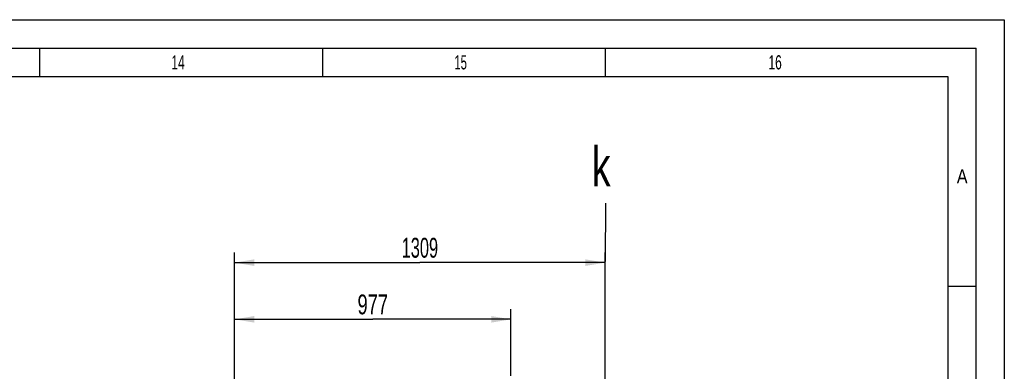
# Model space of a CAD drawing. Header units: millimetres. Extents: x 0 to 841, y 0 to 594.
# Tile 63 of 63: x 667 to 841, y 532 to 594. Entities that reach past the tile are written whole.
import ezdxf
from ezdxf.enums import TextEntityAlignment as Align

# ---------------------------------------------------------------- set-up
doc = ezdxf.new("R2010")
doc.units = ezdxf.units.MM
doc.header["$LTSCALE"] = 46.255
doc.layers.get('0').update_dxf_attribs({"linetype": 'CONTINUOUS'})
doc.styles.get("Standard").update_dxf_attribs({"font": 'txt', "width": 0.6})
doc.styles.add('TEXTSTYLE_2', font='txt')
doc.dimstyles.new('DIMSTYLE_3', dxfattribs={"dimtxt": 3.5, "dimasz": 3.5, "dimexe": 1.8, "dimexo": 0, "dimgap": 0.875, "dimtad": 1, "dimlfac": 20, "dimdsep": 46, "dimtxsty": 'Standard', "dimblk": '_FILLED', "dimblk1": '_FILLED', "dimblk2": '_FILLED', "dimcen": 0.09, "dimadec": 0, "dimazin": 0, "dimtp": 1.2, "dimtm": 1.2, "dimtfac": 1, "dimtofl": 0, "dimtmove": 0, "dimatfit": 3, "dimldrblk": '_FILLED', "dimfxl": 1, "dimtolj": 1, "dimarcsym": 0})
doc.dimstyles.new('DIMSTYLE_6', dxfattribs={"dimtxt": 3.5, "dimasz": 3.5, "dimexe": 1.8, "dimexo": 0, "dimgap": 0.875, "dimtad": 1, "dimdec": 0, "dimlfac": 20, "dimdsep": 46, "dimtxsty": 'Standard', "dimblk": '_FILLED', "dimblk1": '_FILLED', "dimblk2": '_FILLED', "dimcen": 0.09, "dimadec": 0, "dimazin": 0, "dimtp": 0.8, "dimtm": 0.8, "dimtfac": 1, "dimtdec": 0, "dimtofl": 0, "dimtmove": 0, "dimatfit": 3, "dimldrblk": '_FILLED', "dimfxl": 1, "dimtolj": 1, "dimarcsym": 0})

# ---------------------------------------------------------------- blocks, each defined once
blk = doc.blocks.new('_FILLED')
at = {"color": 0, "linetype": 'ByBlock'}
blk.add_solid([(0, 0), (-1, 0.167), (-1, -0.167)], dxfattribs=at)
blk = doc.blocks.new('*D5')
at = {"color": 2, "linetype": 'Continuous'}
for p, q in [((705, 453.4), (705, 552.94)), ((770.45, 453.4), (770.45, 552.94)), ((705, 551.14), (737.73, 551.14)), ((770.45, 551.14), (737.73, 551.14))]:
    blk.add_line(p, q, dxfattribs=at)
at = {"color": 2, "linetype": 'Continuous', "xscale": 3.5, "yscale": 3.5, "zscale": 3.5, "rotation": 180}
blk.add_blockref('_FILLED', (705, 551.14), dxfattribs=at)
at = {"color": 2, "linetype": 'Continuous', "xscale": 3.5, "yscale": 3.5, "zscale": 3.5}
blk.add_blockref('_FILLED', (770.45, 551.14), dxfattribs=at)
at = {"color": 2, "linetype": 'Continuous', "width": 0.619048}
blk.add_text('1309', height=3.5, dxfattribs=at).set_placement((737.73, 552.02), align=Align.CENTER)
blk = doc.blocks.new('*D18')
at = {"color": 2, "linetype": 'Continuous'}
for p, q in [((705, 453.4), (705, 542.94)), ((753.83, 531.15), (753.83, 542.94)), ((705, 541.14), (729.41, 541.14)), ((753.83, 541.14), (729.41, 541.14))]:
    blk.add_line(p, q, dxfattribs=at)
at = {"color": 2, "linetype": 'Continuous', "xscale": 3.5, "yscale": 3.5, "zscale": 3.5, "rotation": 180}
blk.add_blockref('_FILLED', (705, 541.14), dxfattribs=at)
at = {"color": 2, "linetype": 'Continuous', "xscale": 3.5, "yscale": 3.5, "zscale": 3.5}
blk.add_blockref('_FILLED', (753.83, 541.14), dxfattribs=at)
at = {"color": 2, "linetype": 'Continuous', "width": 0.690476}
blk.add_text('977', height=3.5, dxfattribs=at).set_placement((729.41, 542.02), align=Align.CENTER)

msp = doc.modelspace()

# ---------------------------------------------------------------- linework, layer by layer
at = {"color": 5, "linetype": 'Continuous'}
for p, q in [((0, 594), (841, 594)), ((841, 594), (841, 0)), ((670.5, 589), (670.5, 584)), ((720.5, 589), (720.5, 584)), ((770.5, 589), (770.5, 584)), ((10, 584), (831, 584)), ((831, 584), (831, 10)), ((831, 547), (836, 547))]:
    msp.add_line(p, q, dxfattribs=at)
at = {"color": 6, "linetype": 'Continuous'}
for p in [(5, 589), (836, 5)]:
    msp.add_line(p, (836, 589), dxfattribs=at)
at = {"color": 7, "linetype": 'Continuous'}
msp.add_line((770.51888, 561.6151), (770.46149, 551.36583), dxfattribs=at)

# ---------------------------------------------------------------- texts
at = {"color": 5, "linetype": 'Continuous', "style": 'TEXTSTYLE_2'}
for s, width, p in [('14', 0.630952, (693.833, 585.231)), ('15', 0.595238, (743.833, 585.231)), ('16', 0.630952, (799.333, 585.231)), ('A', 0.857143, (832.60156, 565.113))]:
    msp.add_text(s, height=2.50001, dxfattribs=dict(at, width=width)).set_placement(p)
at = {"color": 2, "linetype": 'Continuous', "width": 0.714286}
msp.add_text('k', height=7, dxfattribs=at).set_placement((768.09732, 564.59864))

# ---------------------------------------------------------------- dimensions: what is measured, and where the dimension line sits
at = {"color": 2, "linetype": 'Continuous'}
for base, p2, dimstyle, picture, middle in [((770.45, 551.1421), (770.45, 453.4), 'DIMSTYLE_3', '*D5', (737.39166, 551.1421)), ((753.825, 541.142102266), (753.825, 531.15), 'DIMSTYLE_6', '*D18', (729.0791666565, 541.142102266))]:
    dim = msp.add_linear_dim(base=base, p1=(705, 453.4), p2=p2, dimstyle=dimstyle, dxfattribs=at)
    dim.commit()
    dim.dimension.update_dxf_attribs({"geometry": picture, "text_midpoint": middle, "dimtype": 160})

doc.saveas('drawing.dxf')
